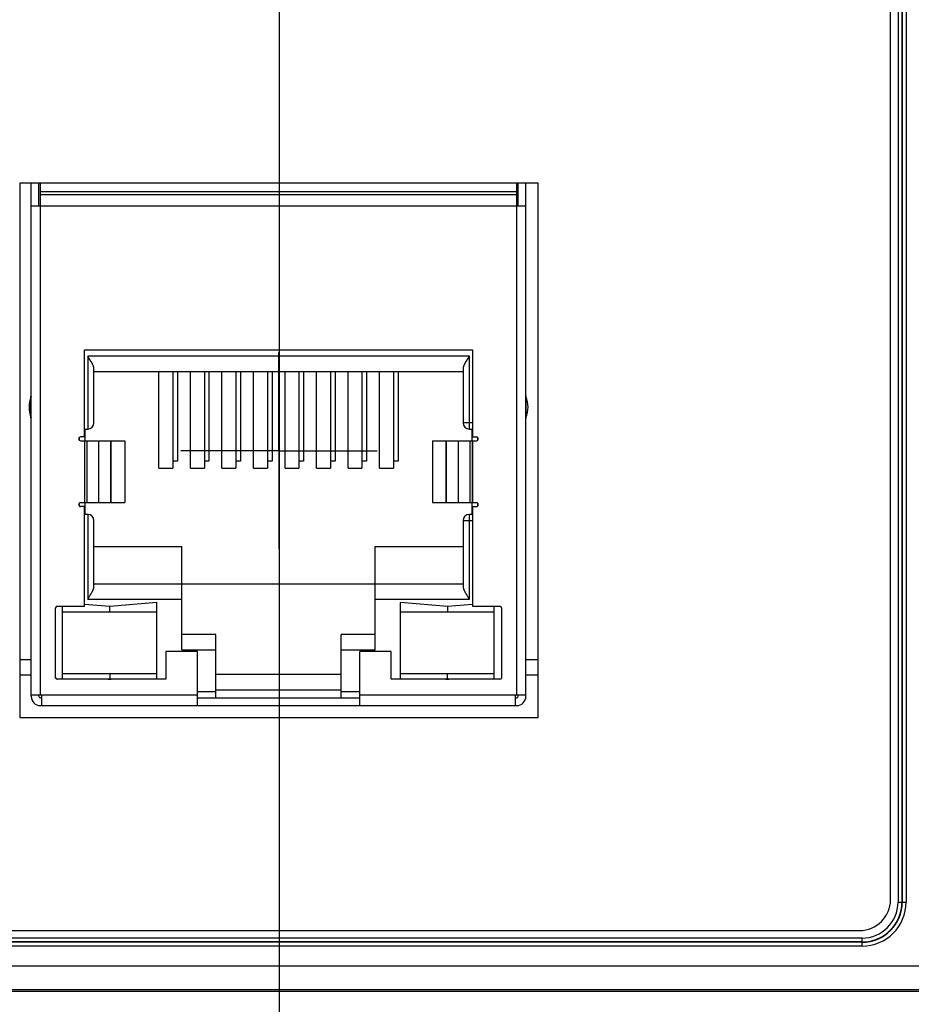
# Model space of a CAD drawing. Header units: inches. Extents: x 0 to 34, y 0 to 22.
# Tile 21 of 124: x 8 to 9.2, y 13.9 to 15.1. Entities that reach past the tile are written whole.
import ezdxf

# ---------------------------------------------------------------- set-up
doc = ezdxf.new("R2010")
doc.units = ezdxf.units.IN
doc.header["$LTSCALE"] = 1.87
doc.header["$MEASUREMENT"] = 0
doc.linetypes.add('CENTER', pattern=[0.6, 0.375, -0.075, 0.075, -0.075])
doc.layers.get('0').update_dxf_attribs({"linetype": 'CONTINUOUS'})
doc.layers.add('02___PRT_ALL_AXES', color=7, linetype='CONTINUOUS')
doc.layers.add('DIMENSIONS', color=7, linetype='CONTINUOUS')
doc.styles.get("Standard").update_dxf_attribs({"font": 'txt', "width": 0.8})
doc.dimstyles.new('DIMSTYLE_1', dxfattribs={"dimtxt": 0.125, "dimasz": 0.18, "dimexe": 0.125, "dimexo": 0.0625, "dimgap": 0.09, "dimtad": 0, "dimtih": 1, "dimtoh": 1, "dimzin": 4, "dimdsep": 46, "dimtxsty": 'STANDARD', "dimblk": '_FILLED', "dimblk1": '_FILLED', "dimblk2": '_FILLED', "dimcen": 0.09, "dimadec": 0, "dimazin": 0, "dimtp": 0.01, "dimtm": 0.01, "dimtfac": 1, "dimtofl": 0, "dimtmove": 0, "dimatfit": 3, "dimldrblk": '_FILLED', "dimfxl": 1, "dimtolj": 1, "dimtzin": 4, "dimarcsym": 0})

# ---------------------------------------------------------------- blocks, each defined once
blk = doc.blocks.new('*D33')
at = {"layer": 'DIMENSIONS', "color": 2, "linetype": 'CONTINUOUS'}
blk.add_line((8.3579, 15.1428), (8.3579, 13.2051), dxfattribs=at)
at = {"layer": 'DIMENSIONS', "color": 2, "linetype": 'CONTINUOUS', "insert": (8.2954, 13.1426), "char_height": 0.125, "width": 1.125, "attachment_point": 3, "rotation": 90, "line_spacing_factor": 0.9}
blk.add_mtext('2.00{\\Ftxt.shx;\\W1.000000;\\H0.125000; }[50.7]', dxfattribs=at)
blk = doc.blocks.new('_FILLED')
at = {"color": 0, "linetype": 'BYBLOCK'}
blk.add_solid([(0, 0), (-1, 0.1736), (-1, -0.1736)], dxfattribs=at)

msp = doc.modelspace()

# ---------------------------------------------------------------- linework, layer by layer
at = {"color": 7, "linetype": 'CONTINUOUS'}
for p, q in [((9.1364, 14.0094), (9.1364, 17.245)), ((9.146, 17.2481), (9.146, 14.0062)), ((9.1509, 17.2481), (9.1509, 14.0062)), ((9.1513, 17.2481), (9.1513, 14.0062)), ((9.1562, 17.2481), (9.1562, 14.0062)), ((8.0277, 14.9213), (8.0277, 14.2413)), ((8.6876, 14.9213), (8.0277, 14.9213)), ((8.0423, 14.2681), (8.0423, 14.9213)), ((8.0521, 14.8925), (8.0521, 14.9213)), ((8.0541, 14.2701), (8.0541, 14.9213)), ((8.6604, 14.9213), (8.6604, 14.2701)), ((8.6624, 14.8925), (8.6624, 14.9213)), ((8.6722, 14.2681), (8.6722, 14.9213)), ((8.6876, 14.2413), (8.6876, 14.9213)), ((8.6604, 14.9102), (8.0541, 14.9102)), ((8.6604, 14.9063), (8.0541, 14.9063)), ((8.0423, 14.8925), (8.6722, 14.8925)), ((8.1104, 14.5982), (8.1104, 14.7091)), ((8.1104, 14.7091), (8.6041, 14.7091)), ((8.1143, 14.7012), (8.1143, 14.6083)), ((8.6002, 14.7012), (8.1143, 14.7012)), ((8.6002, 14.6083), (8.6002, 14.7012)), ((8.6041, 14.7091), (8.6041, 14.5982)), ((8.1222, 14.6161), (8.1222, 14.6854)), ((8.1222, 14.6815), (8.5923, 14.6815)), ((8.2049, 14.5586), (8.2049, 14.6815)), ((8.2226, 14.6815), (8.2226, 14.5586)), ((8.2285, 14.6815), (8.2285, 14.5673)), ((8.245, 14.5586), (8.245, 14.6815)), ((8.2628, 14.6815), (8.2628, 14.5586)), ((8.2687, 14.6815), (8.2687, 14.5673)), ((8.2852, 14.5586), (8.2852, 14.6815)), ((8.3029, 14.6815), (8.3029, 14.5586)), ((8.3088, 14.6815), (8.3088, 14.5673)), ((8.3254, 14.5586), (8.3254, 14.6815)), ((8.3431, 14.6815), (8.3431, 14.5586)), ((8.349, 14.6815), (8.349, 14.5673)), ((8.3655, 14.5586), (8.3655, 14.6815)), ((8.3832, 14.6815), (8.3832, 14.5586)), ((8.3891, 14.6815), (8.3891, 14.5673)), ((8.4057, 14.5586), (8.4057, 14.6815)), ((8.4234, 14.6815), (8.4234, 14.5586)), ((8.4293, 14.6815), (8.4293, 14.5673)), ((8.4458, 14.5586), (8.4458, 14.6815)), ((8.4635, 14.6815), (8.4635, 14.5586)), ((8.4694, 14.6815), (8.4694, 14.5673)), ((8.486, 14.5586), (8.486, 14.6815)), ((8.5037, 14.6815), (8.5037, 14.5586)), ((8.5096, 14.6815), (8.5096, 14.5673)), ((8.5923, 14.6854), (8.5923, 14.6161)), ((8.0421, 14.6227), (8.0421, 14.6498)), ((8.6723, 14.6498), (8.6723, 14.6227)), ((8.6041, 14.6161), (8.5923, 14.6161)), ((8.1104, 14.6083), (8.1143, 14.6083)), ((8.1112, 14.5933), (8.1112, 14.6083)), ((8.6002, 14.6083), (8.6033, 14.6083)), ((8.6033, 14.6083), (8.6041, 14.6091)), ((8.6033, 14.6083), (8.6033, 14.5933)), ((8.1033, 14.5972), (8.1033, 14.5944)), ((8.1104, 14.5982), (8.1053, 14.5982)), ((8.1053, 14.5933), (8.1614, 14.5933)), ((8.1103, 14.5933), (8.1103, 14.5146)), ((8.1105, 14.5146), (8.1105, 14.5933)), ((8.1132, 14.5933), (8.1132, 14.5146)), ((8.1286, 14.5146), (8.1286, 14.5933)), ((8.1434, 14.5933), (8.1434, 14.5146)), ((8.144, 14.5146), (8.144, 14.5933)), ((8.1614, 14.5933), (8.1614, 14.5146)), ((8.5531, 14.5933), (8.5531, 14.5146)), ((8.5531, 14.5933), (8.6091, 14.5933)), ((8.5705, 14.5146), (8.5705, 14.5933)), ((8.571, 14.5146), (8.571, 14.5933)), ((8.5858, 14.5933), (8.5858, 14.5146)), ((8.6013, 14.5146), (8.6013, 14.5933)), ((8.604, 14.5933), (8.604, 14.5146)), ((8.6041, 14.5982), (8.6091, 14.5982)), ((8.6042, 14.5146), (8.6042, 14.5933)), ((8.6112, 14.5944), (8.6112, 14.5972)), ((8.2285, 14.5673), (8.2226, 14.5673)), ((8.2687, 14.5673), (8.2628, 14.5673)), ((8.3088, 14.5673), (8.3029, 14.5673)), ((8.349, 14.5673), (8.3431, 14.5673)), ((8.3891, 14.5673), (8.3832, 14.5673)), ((8.4293, 14.5673), (8.4234, 14.5673)), ((8.4694, 14.5673), (8.4635, 14.5673)), ((8.5096, 14.5673), (8.5037, 14.5673)), ((8.2049, 14.5586), (8.2226, 14.5586)), ((8.245, 14.5586), (8.2628, 14.5586)), ((8.2852, 14.5586), (8.3029, 14.5586)), ((8.3254, 14.5586), (8.3431, 14.5586)), ((8.3655, 14.5586), (8.3832, 14.5586)), ((8.4057, 14.5586), (8.4234, 14.5586)), ((8.4458, 14.5586), (8.4635, 14.5586)), ((8.486, 14.5586), (8.5037, 14.5586)), ((8.1033, 14.5135), (8.1033, 14.5107)), ((8.1053, 14.5146), (8.1614, 14.5146)), ((8.1112, 14.4996), (8.1112, 14.5146)), ((8.5531, 14.5146), (8.6091, 14.5146)), ((8.6033, 14.5146), (8.6033, 14.4996)), ((8.6112, 14.5107), (8.6112, 14.5135)), ((8.1104, 14.5096), (8.1053, 14.5096)), ((8.1104, 14.3827), (8.1104, 14.5096)), ((8.1143, 14.4996), (8.1104, 14.4996)), ((8.1143, 14.4996), (8.1143, 14.3917)), ((8.6002, 14.3917), (8.6002, 14.4996)), ((8.6033, 14.4996), (8.6002, 14.4996)), ((8.6033, 14.4996), (8.6041, 14.4988)), ((8.6041, 14.5096), (8.6041, 14.3827)), ((8.6041, 14.5096), (8.6091, 14.5096)), ((8.1222, 14.4075), (8.1222, 14.4917)), ((8.5923, 14.4917), (8.5923, 14.4075)), ((8.5923, 14.4917), (8.6041, 14.4917)), ((8.1222, 14.4587), (8.2342, 14.4587)), ((8.2342, 14.3272), (8.2342, 14.4587)), ((8.4803, 14.3272), (8.4803, 14.4587)), ((8.4803, 14.4587), (8.5923, 14.4587)), ((8.1222, 14.4114), (8.5923, 14.4114)), ((8.1143, 14.3917), (8.2342, 14.3917)), ((8.2021, 14.3874), (8.1423, 14.3825)), ((8.2021, 14.2898), (8.2021, 14.3874)), ((8.4803, 14.3917), (8.6002, 14.3917)), ((8.5124, 14.2898), (8.5124, 14.3874)), ((8.5722, 14.3825), (8.5124, 14.3874)), ((8.0734, 14.2917), (8.0734, 14.3807)), ((8.0754, 14.3827), (8.1104, 14.3827)), ((8.0824, 14.2898), (8.0824, 14.3827)), ((8.0824, 14.3756), (8.2021, 14.3756)), ((8.1423, 14.3825), (8.1104, 14.3851)), ((8.1423, 14.3756), (8.1423, 14.3825)), ((8.5124, 14.3756), (8.632, 14.3756)), ((8.6041, 14.3851), (8.5722, 14.3825)), ((8.5722, 14.3825), (8.5722, 14.3756)), ((8.6041, 14.3827), (8.6391, 14.3827)), ((8.632, 14.2898), (8.632, 14.3827)), ((8.6411, 14.3807), (8.6411, 14.2917)), ((8.2775, 14.3469), (8.2342, 14.3469)), ((8.2775, 14.2661), (8.2775, 14.3469)), ((8.437, 14.2661), (8.437, 14.3469)), ((8.4803, 14.3469), (8.437, 14.3469)), ((8.2139, 14.3252), (8.2139, 14.2898)), ((8.2539, 14.3252), (8.2139, 14.3252)), ((8.2342, 14.3272), (8.2775, 14.3272)), ((8.2539, 14.2563), (8.2539, 14.3252)), ((8.437, 14.3272), (8.4803, 14.3272)), ((8.4606, 14.2563), (8.4606, 14.3252)), ((8.5005, 14.3252), (8.4606, 14.3252)), ((8.5005, 14.2898), (8.5005, 14.3252)), ((8.0277, 14.315), (8.0423, 14.315)), ((8.6722, 14.315), (8.6876, 14.315)), ((8.0277, 14.2953), (8.0423, 14.2953)), ((8.0423, 14.295), (8.0277, 14.295)), ((8.2139, 14.2898), (8.0754, 14.2898)), ((8.2021, 14.2969), (8.0824, 14.2969)), ((8.1404, 14.2898), (8.1423, 14.2899)), ((8.1423, 14.2969), (8.1423, 14.2899)), ((8.1423, 14.2899), (8.1442, 14.2898)), ((8.437, 14.2957), (8.2775, 14.2957)), ((8.6391, 14.2898), (8.5005, 14.2898)), ((8.632, 14.2969), (8.5124, 14.2969)), ((8.5703, 14.2898), (8.5722, 14.2899)), ((8.5722, 14.2899), (8.5722, 14.2969)), ((8.5722, 14.2899), (8.5741, 14.2898)), ((8.6722, 14.2953), (8.6876, 14.2953)), ((8.6876, 14.295), (8.6722, 14.295)), ((8.2775, 14.274), (8.2539, 14.274)), ((8.2775, 14.2765), (8.437, 14.2765)), ((8.4606, 14.274), (8.437, 14.274)), ((8.0423, 14.2701), (8.2539, 14.2701)), ((8.0521, 14.2681), (8.0521, 14.2701)), ((8.0561, 14.2661), (8.0541, 14.2661)), ((8.0561, 14.2563), (8.0561, 14.2701)), ((8.2539, 14.2661), (8.4606, 14.2661)), ((8.4606, 14.2701), (8.6722, 14.2701)), ((8.6584, 14.2701), (8.6584, 14.2563)), ((8.6584, 14.2661), (8.6604, 14.2661)), ((8.6624, 14.2681), (8.6624, 14.2701)), ((8.0541, 14.2563), (8.6604, 14.2563)), ((8.0277, 14.2413), (8.6876, 14.2413)), ((9.146, 14.0062), (9.1562, 14.0062)), ((7.6016, 13.97), (9.097, 13.97)), ((9.1002, 13.9603), (7.5984, 13.9603)), ((9.1002, 13.9554), (7.5984, 13.9554)), ((9.1002, 13.9551), (7.5984, 13.9551)), ((9.1002, 13.9501), (7.5984, 13.9501)), ((9.1002, 13.9501), (9.1002, 13.9603)), ((7.5966, 13.925), (9.1888, 13.925)), ((17.0008, 13.8926), (7.5774, 13.8926)), ((7.5966, 13.895), (9.1888, 13.895))]:
    msp.add_line(p, q, dxfattribs=at)
for centre, radius, start, end in [((8.0403, 14.6505), 0.00197, 338.1891, 360), ((8.6742, 14.6505), 0.00197, 180, 201.8109), ((8.0761, 14.6362), 0.0365, 158.1891, 201.8109), ((8.6384, 14.6362), 0.0365, 338.1891, 21.8109), ((8.0403, 14.6219), 0.00197, 0, 21.8109), ((8.1143, 14.6161), 0.00787, 270, 360), ((8.6002, 14.6161), 0.00787, 180, 270), ((8.6742, 14.6219), 0.00197, 158.1891, 180), ((8.1053, 14.5958), 0.00246, 90, 270), ((8.6091, 14.5958), 0.00246, 270, 90), ((8.1053, 14.5121), 0.00246, 90, 270), ((8.6091, 14.5121), 0.00246, 270, 90), ((8.1143, 14.4917), 0.00787, 0, 90), ((8.6002, 14.4917), 0.00787, 90, 180), ((8.0754, 14.3807), 0.00197, 90, 180), ((8.6391, 14.3807), 0.00197, 0, 90), ((8.0754, 14.2917), 0.00197, 180, 270), ((8.6391, 14.2917), 0.00197, 270, 360), ((8.0541, 14.2681), 0.0118, 180, 270), ((8.0541, 14.2681), 0.00197, 180, 270), ((8.6604, 14.2681), 0.0118, 270, 360), ((8.6604, 14.2681), 0.00197, 270, 360), ((9.097, 14.0094), 0.0394, 270, 360), ((9.1002, 14.0062), 0.056, 270, 360), ((9.1002, 14.0062), 0.0511, 270, 360), ((9.1002, 14.0062), 0.0508, 270, 360), ((9.1002, 14.0062), 0.0458, 270, 360)]:
    msp.add_arc(centre, radius, start, end, dxfattribs=at)
for points, knots in [([(8.1222, 14.6854), (8.1222, 14.6856), (8.1222, 14.6858), (8.1221, 14.6862), (8.1221, 14.6866), (8.122, 14.6871), (8.1218, 14.6875), (8.1217, 14.6881), (8.1214, 14.6889), (8.121, 14.6898), (8.1205, 14.6908), (8.12, 14.6918), (8.1194, 14.6928), (8.1189, 14.6938), (8.118, 14.6952), (8.117, 14.697), (8.1157, 14.6991), (8.1148, 14.7005), (8.1143, 14.7012)], [0, 0, 0, 0, 0.021721, 0.044399, 0.068051, 0.092663, 0.118206, 0.144636, 0.199954, 0.258207, 0.318981, 0.381896, 0.446616, 0.512844, 0.58032, 0.718121, 0.858456, 1, 1, 1, 1]), ([(8.6002, 14.7012), (8.5997, 14.7005), (8.5988, 14.6991), (8.5975, 14.697), (8.5964, 14.6952), (8.5956, 14.6938), (8.5951, 14.6928), (8.5945, 14.6918), (8.594, 14.6908), (8.5935, 14.6898), (8.5931, 14.6889), (8.5928, 14.6881), (8.5926, 14.6875), (8.5925, 14.6871), (8.5924, 14.6866), (8.5923, 14.6862), (8.5923, 14.6858), (8.5923, 14.6856), (8.5923, 14.6854)], [0, 0, 0, 0, 0.141544, 0.281878, 0.41968, 0.487156, 0.553384, 0.618104, 0.681019, 0.741793, 0.800046, 0.855364, 0.881794, 0.907337, 0.931949, 0.955601, 0.978279, 1, 1, 1, 1]), ([(8.1143, 14.3917), (8.1148, 14.3924), (8.1157, 14.3939), (8.117, 14.396), (8.118, 14.3977), (8.1189, 14.3991), (8.1194, 14.4001), (8.12, 14.4011), (8.1205, 14.4021), (8.121, 14.4031), (8.1214, 14.404), (8.1217, 14.4048), (8.1218, 14.4054), (8.122, 14.4059), (8.1221, 14.4063), (8.1221, 14.4067), (8.1222, 14.4071), (8.1222, 14.4074), (8.1222, 14.4075)], [0, 0, 0, 0, 0.141544, 0.281878, 0.41968, 0.487156, 0.553384, 0.618104, 0.681019, 0.741793, 0.800046, 0.855364, 0.881794, 0.907337, 0.931949, 0.955601, 0.978279, 1, 1, 1, 1]), ([(8.5923, 14.4075), (8.5923, 14.4074), (8.5923, 14.4071), (8.5923, 14.4067), (8.5924, 14.4063), (8.5925, 14.4059), (8.5926, 14.4054), (8.5928, 14.4048), (8.5931, 14.404), (8.5935, 14.4031), (8.594, 14.4021), (8.5945, 14.4011), (8.5951, 14.4001), (8.5956, 14.3991), (8.5964, 14.3977), (8.5975, 14.396), (8.5988, 14.3939), (8.5997, 14.3924), (8.6002, 14.3917)], [0, 0, 0, 0, 0.021721, 0.044399, 0.068051, 0.092663, 0.118206, 0.144636, 0.199954, 0.258207, 0.318981, 0.381896, 0.446616, 0.512844, 0.58032, 0.718121, 0.858456, 1, 1, 1, 1])]:
    msp.add_open_spline(points, degree=3, knots=knots, dxfattribs=at)
at = {"layer": '02___PRT_ALL_AXES', "color": 7, "linetype": 'CENTER'}
for q in [(8.3577, 14.7057), (8.2327, 14.5807), (8.3577, 14.4557), (8.4827, 14.5807)]:
    msp.add_line((8.3577, 14.5807), q, dxfattribs=at)

# ---------------------------------------------------------------- dimensions: what is measured, and where the dimension line sits
at = {"layer": 'DIMENSIONS', "color": 2, "linetype": 'CONTINUOUS'}
dim = msp.add_ordinate_dim(feature_location=(8.3579, 15.1428), offset=(0, -1.9377), dtype=1, origin=(6.3607, 15.2053), dimstyle='DIMSTYLE_1', override={"dimtad": 1, "dimtih": 0, "dimtoh": 0}, dxfattribs=at)
dim.commit()
dim.dimension.update_dxf_attribs({"geometry": '*D33', "text_midpoint": (8.3579, 12.5801)})

doc.saveas('drawing.dxf')
